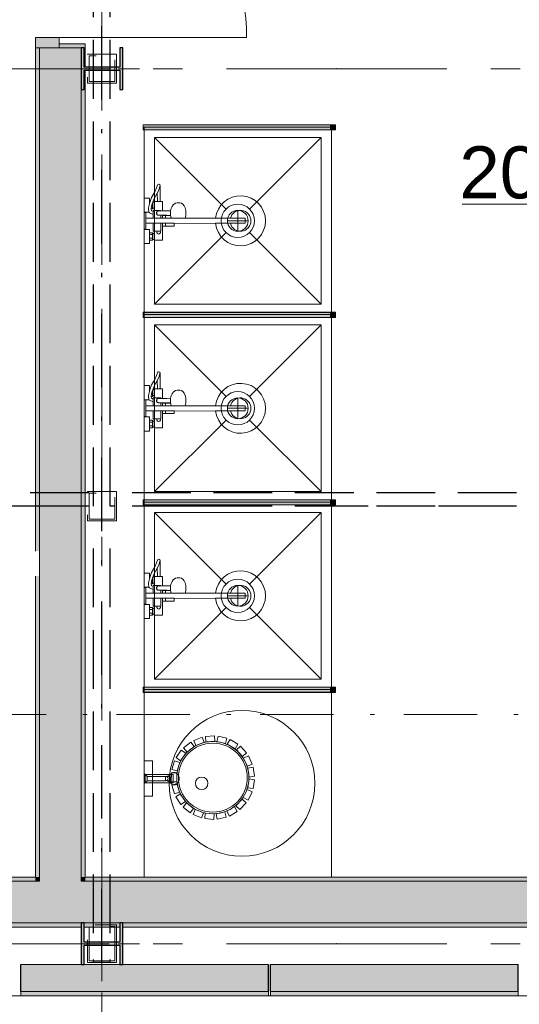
# Model space of a CAD drawing. Header units: millimetres. Extents: x 0 to 1395, y 0 to 589.
# Tile 13 of 23: x 355 to 367, y 156 to 179. Entities that reach past the tile are written whole.
import ezdxf
from ezdxf.xclip import XClip

# ---------------------------------------------------------------- set-up
doc = ezdxf.new("R2010")
doc.units = ezdxf.units.MM
doc.header["$MEASUREMENT"] = 0
doc.header["$XCLIPFRAME"] = 0
for name, pattern in [('Невидимая', [3.912222, 2.822222, -1.09]), ('Штрих-Штриховая', [10.936111, 5.291667, -2.116667, 1.411111, -2.116667]), ('Штрихпунктирная', [6.702778, 3.527778, -1.763889, 0, -1.411111])]:
    doc.linetypes.add(name, pattern=pattern)
for name, color, linetype in [('Интерьер - Оборудование', 7, 'Continuous'), ('Интерьер - Сантехника', 7, 'Continuous'), ('УЛИЦА_Б15_наклонный прогон', 7, 'Continuous'), ('УЛИЦА_Б6', 7, 'Continuous'), ('УЛИЦА_ЗОНЫ', 7, 'Continuous'), ('УЛИЦА_Конструктив бани', 7, 'Continuous'), ('УЛИЦА_Стены бани', 7, 'Continuous'), ('УЛИЦА_Стойки стропильные', 7, 'Continuous'), ('УЛИЦА_Сэндвич-панели бани', 7, 'Continuous'), ('Элемент Модели - Зона', 7, 'Continuous'), ('Элемент Модели - Оси', 7, 'Continuous'), ('Элемент модели - Оси Улица Бани', 7, 'Continuous')]:
    doc.layers.add(name, color=color, linetype=linetype)
doc.styles.add('СГЕНЕРИР_СТИЛЬ_3', font='txt')

# ---------------------------------------------------------------- blocks, each defined once
blk = doc.blocks.new('Чертеж_2_2', base_point=(217.704, 72.604))
at = {"layer": 'Интерьер - Оборудование', "linetype": 'Continuous', "lineweight": 0, "true_color": 0x000000}
for points in [[(358.173, 176.755), (358.173, 176.635), (362.673, 176.635), (362.673, 176.755)], [(358.173, 172.255), (358.173, 172.135), (362.673, 172.135), (362.673, 172.255)], [(358.173, 167.755), (358.173, 167.635), (362.673, 167.635), (362.673, 167.755)], [(358.173, 163.255), (358.173, 163.135), (362.673, 163.135), (362.673, 163.255)]]:
    blk.add_hatch(color=18, dxfattribs=at).paths.add_polyline_path(points)
at = {"layer": 'Интерьер - Оборудование', "linetype": 'Continuous', "lineweight": 0, "true_color": 0x00007f}
for points in [[(362.798, 176.757), (362.673, 176.757), (362.673, 176.632), (362.798, 176.632)], [(362.798, 172.257), (362.673, 172.257), (362.673, 172.132), (362.798, 172.132)], [(362.798, 167.757), (362.673, 167.757), (362.673, 167.632), (362.798, 167.632)], [(362.798, 163.257), (362.673, 163.257), (362.673, 163.132), (362.798, 163.132)]]:
    blk.add_hatch(color=176, dxfattribs=at).paths.add_polyline_path(points)
at = {"layer": 'УЛИЦА_Конструктив бани', "linetype": 'Continuous', "lineweight": 0, "true_color": 0x000000}
for points in [[(357.686, 177.602), (357.686, 178.602), (357.611, 178.602), (357.611, 178.14), (356.761, 178.14), (356.761, 178.602), (356.686, 178.602), (356.686, 177.602), (356.761, 177.602), (356.761, 178.064), (357.611, 178.064), (357.611, 177.602)], [(357.686, 156.602), (357.686, 157.602), (357.611, 157.602), (357.611, 157.14), (356.761, 157.14), (356.761, 157.602), (356.686, 157.602), (356.686, 156.602), (356.761, 156.602), (356.761, 157.064), (357.611, 157.064), (357.611, 156.602)]]:
    blk.add_hatch(color=18, dxfattribs=at).paths.add_polyline_path(points)
at = {"layer": 'УЛИЦА_Стены бани', "linetype": 'Continuous', "lineweight": 0, "true_color": 0x000000}
for points in [[(356.161, 178.602), (356.161, 178.852), (355.586, 178.852), (355.586, 178.602)], [(356.786, 178.602), (356.786, 178.702), (356.161, 178.702), (356.161, 178.602), (356.686, 178.602)], [(355.586, 166.527), (355.686, 166.527), (355.686, 178.602), (355.586, 178.602)], [(355.686, 178.602), (355.686, 158.702), (356.686, 158.702), (356.686, 178.602), (356.161, 178.602)], [(356.786, 178.602), (356.761, 178.602), (356.761, 178.14), (356.786, 178.14)], [(356.686, 158.702), (356.786, 158.702), (356.786, 178.064), (356.761, 178.064), (356.761, 177.602), (356.686, 177.602)], [(355.586, 165.927), (355.586, 158.702), (355.686, 158.702), (355.686, 165.927)], [(355.686, 158.602), (328.686, 158.602), (328.686, 157.602), (355.686, 157.602)], [(355.586, 158.702), (328.786, 158.702), (328.786, 158.602), (355.586, 158.602)], [(355.686, 158.702), (355.586, 158.702), (355.586, 158.602), (355.686, 158.602)], [(356.686, 158.702), (355.686, 158.702), (355.686, 158.602), (356.686, 158.602)], [(356.686, 158.602), (355.686, 158.602), (355.686, 157.602), (356.686, 157.602)], [(356.786, 158.702), (356.686, 158.702), (356.686, 158.602), (356.786, 158.602)], [(371.637, 158.602), (356.686, 158.602), (356.686, 157.602), (371.637, 157.602)], [(371.587, 158.702), (356.786, 158.702), (356.786, 158.602), (371.587, 158.602)], [(356.686, 157.602), (327.686, 157.602), (327.686, 157.502), (356.686, 157.502)], [(357.611, 157.602), (356.761, 157.602), (356.761, 157.502), (357.611, 157.502)], [(357.686, 157.602), (357.686, 157.502), (380.686, 157.502), (380.686, 157.602)]]:
    blk.add_hatch(color=18, dxfattribs=at).paths.add_polyline_path(points)
at = {"layer": 'УЛИЦА_Сэндвич-панели бани', "linetype": 'Continuous', "lineweight": 0, "true_color": 0x000000}
for points in [[(361.185, 156.602), (355.235, 156.602), (355.235, 155.952), (361.185, 155.952)], [(367.185, 156.602), (361.235, 156.602), (361.235, 155.952), (367.185, 155.952)], [(355.235, 155.852), (361.185, 155.852), (361.185, 155.952), (355.235, 155.952)], [(361.235, 155.852), (367.185, 155.852), (367.185, 155.952), (361.235, 155.952)]]:
    blk.add_hatch(color=18, dxfattribs=at).paths.add_polyline_path(points)
at = {"layer": 'Интерьер - Оборудование', "color": 7, "linetype": 'Continuous', "lineweight": 15, "ltscale": 0.5}
for p, q in [((362.673, 176.757), (358.173, 176.757)), ((358.173, 176.757), (358.173, 176.755)), ((358.173, 176.632), (358.173, 176.635)), ((362.673, 176.632), (358.173, 176.632)), ((362.673, 176.755), (362.673, 176.757)), ((362.673, 176.635), (362.673, 176.632)), ((358.557, 175.219), (358.516, 175.124)), ((358.579, 175.287), (358.557, 175.219)), ((358.579, 175.287), (358.581, 175.297)), ((358.345, 174.917), (358.324, 174.857)), ((358.328, 174.87), (358.328, 174.917)), ((358.407, 174.897), (358.386, 174.839)), ((358.438, 174.897), (358.438, 174.757)), ((358.516, 174.917), (358.581, 174.917)), ((358.305, 174.76), (358.301, 174.738)), ((358.301, 174.738), (358.301, 174.732)), ((358.301, 174.732), (358.312, 174.666)), ((358.324, 174.857), (358.305, 174.76)), ((358.312, 174.666), (358.313, 174.66)), ((358.313, 174.66), (358.314, 174.657)), ((358.326, 174.863), (358.326, 174.862)), ((358.368, 174.744), (358.366, 174.736)), ((358.386, 174.839), (358.368, 174.744)), ((358.375, 174.782), (358.398, 174.782)), ((358.398, 174.872), (358.398, 174.874)), ((358.398, 174.782), (358.398, 174.872)), ((358.398, 174.872), (358.398, 174.872)), ((358.398, 174.757), (358.398, 174.782)), ((358.418, 174.674), (358.418, 174.605)), ((358.598, 174.702), (358.438, 174.702)), ((358.458, 174.702), (358.445, 174.702)), ((358.474, 174.702), (358.458, 174.702)), ((358.491, 174.702), (358.474, 174.702)), ((358.496, 174.65), (358.494, 174.637)), ((358.502, 174.662), (358.496, 174.65)), ((358.501, 174.652), (358.502, 174.661)), ((358.501, 174.622), (358.501, 174.652)), ((358.502, 174.662), (358.505, 174.669)), ((358.502, 174.662), (358.502, 174.662)), ((358.502, 174.661), (358.502, 174.662)), ((358.505, 174.669), (358.51, 174.677)), ((358.51, 174.677), (358.517, 174.682)), ((358.517, 174.682), (358.524, 174.686)), ((358.524, 174.686), (358.532, 174.687)), ((358.638, 174.688), (358.532, 174.687)), ((358.598, 174.702), (358.598, 174.688)), ((358.832, 174.683), (358.829, 174.637)), ((358.835, 174.692), (358.832, 174.683)), ((358.238, 174.392), (358.238, 174.512)), ((359.184, 174.512), (358.418, 174.512)), ((358.494, 174.637), (358.496, 174.624)), ((358.496, 174.624), (358.502, 174.612)), ((358.502, 174.613), (358.501, 174.622)), ((358.502, 174.612), (358.502, 174.613)), ((358.502, 174.612), (358.502, 174.612)), ((358.505, 174.604), (358.502, 174.612)), ((358.51, 174.597), (358.505, 174.604)), ((358.517, 174.592), (358.51, 174.597)), ((358.524, 174.588), (358.517, 174.592)), ((358.532, 174.587), (358.524, 174.588)), ((358.744, 174.584), (358.532, 174.587)), ((358.598, 174.586), (358.598, 174.512)), ((358.638, 174.586), (358.638, 174.512)), ((358.638, 174.577), (358.836, 174.577)), ((358.713, 174.577), (358.713, 174.512)), ((358.835, 174.582), (358.744, 174.584)), ((358.829, 174.637), (358.832, 174.591)), ((358.832, 174.591), (358.843, 174.549)), ((358.84, 174.512), (358.84, 174.512)), ((358.843, 174.549), (358.849, 174.523)), ((358.849, 174.523), (358.854, 174.512)), ((358.91, 174.512), (358.91, 174.512)), ((359.916, 174.512), (360.623, 174.512)), ((360.623, 174.392), (360.623, 174.512)), ((358.418, 174.392), (358.923, 174.392)), ((358.438, 174.202), (358.598, 174.202)), ((358.598, 174.202), (358.598, 174.392)), ((358.638, 174.327), (358.638, 174.392)), ((358.713, 174.327), (358.713, 174.392)), ((359.916, 174.392), (360.623, 174.392)), ((358.328, 173.987), (358.328, 174.167)), ((358.328, 174.122), (358.398, 174.122)), ((358.328, 174.032), (358.398, 174.032)), ((358.398, 174.007), (358.398, 174.147)), ((358.438, 174.007), (358.438, 174.147)), ((362.673, 172.257), (358.173, 172.257)), ((358.173, 172.257), (358.173, 172.255)), ((358.173, 172.132), (358.173, 172.135)), ((362.673, 172.132), (358.173, 172.132)), ((362.673, 172.255), (362.673, 172.257)), ((362.673, 172.135), (362.673, 172.132)), ((358.557, 170.719), (358.516, 170.624)), ((358.579, 170.787), (358.557, 170.719)), ((358.579, 170.787), (358.581, 170.797)), ((358.345, 170.417), (358.324, 170.357)), ((358.328, 170.37), (358.328, 170.417)), ((358.407, 170.397), (358.386, 170.339)), ((358.438, 170.397), (358.438, 170.257)), ((358.516, 170.417), (358.581, 170.417)), ((358.305, 170.26), (358.301, 170.238)), ((358.301, 170.238), (358.301, 170.232)), ((358.301, 170.232), (358.312, 170.166)), ((358.324, 170.357), (358.305, 170.26)), ((358.312, 170.166), (358.313, 170.16)), ((358.313, 170.16), (358.314, 170.157)), ((358.326, 170.363), (358.326, 170.362)), ((358.368, 170.244), (358.366, 170.236)), ((358.386, 170.339), (358.368, 170.244)), ((358.375, 170.282), (358.398, 170.282)), ((358.398, 170.372), (358.398, 170.374)), ((358.398, 170.282), (358.398, 170.372)), ((358.398, 170.372), (358.398, 170.372)), ((358.398, 170.257), (358.398, 170.282)), ((358.418, 170.174), (358.418, 170.105)), ((358.598, 170.202), (358.438, 170.202)), ((358.458, 170.202), (358.445, 170.202)), ((358.474, 170.202), (358.458, 170.202)), ((358.491, 170.202), (358.474, 170.202)), ((358.502, 170.162), (358.496, 170.15)), ((358.501, 170.152), (358.502, 170.161)), ((358.502, 170.162), (358.505, 170.169)), ((358.502, 170.162), (358.502, 170.162)), ((358.502, 170.161), (358.502, 170.162)), ((358.505, 170.169), (358.51, 170.177)), ((358.51, 170.177), (358.517, 170.182)), ((358.517, 170.182), (358.524, 170.186)), ((358.524, 170.186), (358.532, 170.187)), ((358.638, 170.188), (358.532, 170.187)), ((358.598, 170.202), (358.598, 170.188)), ((358.832, 170.183), (358.829, 170.137)), ((358.835, 170.192), (358.832, 170.183)), ((358.238, 169.892), (358.238, 170.012)), ((359.184, 170.012), (358.418, 170.012)), ((358.496, 170.15), (358.494, 170.137)), ((358.494, 170.137), (358.496, 170.124)), ((358.496, 170.124), (358.502, 170.112)), ((358.501, 170.122), (358.501, 170.152)), ((358.502, 170.113), (358.501, 170.122)), ((358.502, 170.112), (358.502, 170.113)), ((358.502, 170.112), (358.502, 170.112)), ((358.505, 170.104), (358.502, 170.112)), ((358.51, 170.097), (358.505, 170.104)), ((358.517, 170.092), (358.51, 170.097)), ((358.524, 170.088), (358.517, 170.092)), ((358.532, 170.087), (358.524, 170.088)), ((358.744, 170.084), (358.532, 170.087)), ((358.598, 170.086), (358.598, 170.012)), ((358.638, 170.086), (358.638, 170.012)), ((358.638, 170.077), (358.836, 170.077)), ((358.713, 170.077), (358.713, 170.012)), ((358.835, 170.082), (358.744, 170.084)), ((358.829, 170.137), (358.832, 170.091)), ((358.832, 170.091), (358.843, 170.049)), ((358.84, 170.012), (358.84, 170.012)), ((358.843, 170.049), (358.849, 170.023)), ((358.849, 170.023), (358.854, 170.012)), ((358.91, 170.012), (358.91, 170.012)), ((359.916, 170.012), (360.623, 170.012)), ((360.623, 169.892), (360.623, 170.012)), ((358.418, 169.892), (358.923, 169.892)), ((358.438, 169.702), (358.598, 169.702)), ((358.598, 169.702), (358.598, 169.892)), ((358.638, 169.827), (358.638, 169.892)), ((358.713, 169.827), (358.713, 169.892)), ((359.916, 169.892), (360.623, 169.892)), ((358.328, 169.487), (358.328, 169.667)), ((358.328, 169.622), (358.398, 169.622)), ((358.328, 169.532), (358.398, 169.532)), ((358.398, 169.507), (358.398, 169.647)), ((358.438, 169.507), (358.438, 169.647)), ((362.673, 167.757), (358.173, 167.757)), ((358.173, 167.757), (358.173, 167.755)), ((358.173, 167.632), (358.173, 167.635)), ((362.673, 167.632), (358.173, 167.632)), ((362.673, 167.755), (362.673, 167.757)), ((362.673, 167.635), (362.673, 167.632)), ((358.557, 166.219), (358.516, 166.124)), ((358.579, 166.287), (358.557, 166.219)), ((358.579, 166.287), (358.581, 166.297)), ((358.345, 165.917), (358.324, 165.857)), ((358.328, 165.87), (358.328, 165.917)), ((358.516, 165.917), (358.581, 165.917)), ((358.305, 165.76), (358.301, 165.738)), ((358.301, 165.738), (358.301, 165.732)), ((358.301, 165.732), (358.312, 165.666)), ((358.324, 165.857), (358.305, 165.76)), ((358.312, 165.666), (358.313, 165.66)), ((358.326, 165.863), (358.326, 165.862)), ((358.368, 165.744), (358.366, 165.736)), ((358.386, 165.839), (358.368, 165.744)), ((358.375, 165.782), (358.398, 165.782)), ((358.407, 165.897), (358.386, 165.839)), ((358.398, 165.872), (358.398, 165.874)), ((358.398, 165.782), (358.398, 165.872)), ((358.398, 165.872), (358.398, 165.872)), ((358.398, 165.757), (358.398, 165.782)), ((358.418, 165.674), (358.418, 165.605)), ((358.438, 165.897), (358.438, 165.757)), ((358.598, 165.702), (358.438, 165.702)), ((358.458, 165.702), (358.445, 165.702)), ((358.474, 165.702), (358.458, 165.702)), ((358.491, 165.702), (358.474, 165.702)), ((358.502, 165.662), (358.505, 165.669)), ((358.505, 165.669), (358.51, 165.677)), ((358.51, 165.677), (358.517, 165.682)), ((358.517, 165.682), (358.524, 165.686)), ((358.524, 165.686), (358.532, 165.687)), ((358.638, 165.688), (358.532, 165.687)), ((358.598, 165.702), (358.598, 165.688)), ((358.832, 165.683), (358.829, 165.637)), ((358.835, 165.692), (358.832, 165.683)), ((358.238, 165.392), (358.238, 165.512)), ((358.313, 165.66), (358.314, 165.657)), ((359.184, 165.512), (358.418, 165.512)), ((358.496, 165.65), (358.494, 165.637)), ((358.494, 165.637), (358.496, 165.624)), ((358.502, 165.662), (358.496, 165.65)), ((358.496, 165.624), (358.502, 165.612)), ((358.501, 165.652), (358.502, 165.661)), ((358.501, 165.622), (358.501, 165.652)), ((358.502, 165.613), (358.501, 165.622)), ((358.502, 165.662), (358.502, 165.662)), ((358.502, 165.661), (358.502, 165.662)), ((358.502, 165.612), (358.502, 165.613)), ((358.502, 165.612), (358.502, 165.612)), ((358.505, 165.604), (358.502, 165.612)), ((358.51, 165.597), (358.505, 165.604)), ((358.517, 165.592), (358.51, 165.597)), ((358.524, 165.588), (358.517, 165.592)), ((358.532, 165.587), (358.524, 165.588)), ((358.744, 165.584), (358.532, 165.587)), ((358.598, 165.586), (358.598, 165.512)), ((358.638, 165.586), (358.638, 165.512)), ((358.638, 165.577), (358.836, 165.577)), ((358.713, 165.577), (358.713, 165.512)), ((358.835, 165.582), (358.744, 165.584)), ((358.829, 165.637), (358.832, 165.591)), ((358.832, 165.591), (358.843, 165.549)), ((358.84, 165.512), (358.84, 165.512)), ((358.843, 165.549), (358.849, 165.523)), ((358.849, 165.523), (358.854, 165.512)), ((358.91, 165.512), (358.91, 165.512)), ((359.916, 165.512), (360.623, 165.512)), ((360.623, 165.392), (360.623, 165.512)), ((358.418, 165.392), (358.923, 165.392)), ((358.438, 165.202), (358.598, 165.202)), ((358.598, 165.202), (358.598, 165.392)), ((358.638, 165.327), (358.638, 165.392)), ((358.713, 165.327), (358.713, 165.392)), ((359.916, 165.392), (360.623, 165.392)), ((358.328, 164.987), (358.328, 165.167)), ((358.328, 165.122), (358.398, 165.122)), ((358.328, 165.032), (358.398, 165.032)), ((358.398, 165.007), (358.398, 165.147)), ((358.438, 165.007), (358.438, 165.147)), ((362.673, 163.257), (358.173, 163.257)), ((358.173, 163.257), (358.173, 163.255)), ((358.173, 163.132), (358.173, 163.135)), ((362.673, 163.132), (358.173, 163.132)), ((362.673, 163.255), (362.673, 163.257)), ((362.673, 163.135), (362.673, 163.132)), ((358.268, 161.014), (358.268, 161.114)), ((358.713, 161.021), (358.713, 161.107)), ((358.748, 161.11), (358.733, 161.114)), ((358.733, 161.014), (358.748, 161.018)), ((358.761, 161.1), (358.748, 161.11)), ((358.748, 161.018), (358.761, 161.029)), ((358.759, 161.114), (358.791, 161.114)), ((358.759, 161.014), (358.791, 161.014)), ((358.769, 161.083), (358.761, 161.1)), ((358.761, 161.029), (358.769, 161.045)), ((358.772, 161.064), (358.769, 161.083)), ((358.769, 161.045), (358.772, 161.064)), ((358.802, 161.132), (358.783, 161.133)), ((358.783, 160.995), (358.802, 160.997)), ((358.803, 161.11), (358.791, 161.114)), ((358.791, 161.014), (358.803, 161.018)), ((358.82, 161.118), (358.802, 161.132)), ((358.802, 160.997), (358.82, 161.011)), ((358.814, 161.1), (358.803, 161.11)), ((358.803, 161.018), (358.814, 161.029)), ((358.82, 161.083), (358.814, 161.1)), ((358.814, 161.029), (358.82, 161.045)), ((358.832, 161.094), (358.82, 161.118)), ((358.823, 161.064), (358.82, 161.083)), ((358.82, 161.045), (358.823, 161.064)), ((358.82, 161.011), (358.832, 161.035)), ((358.824, 161.144), (358.895, 161.163)), ((358.824, 160.984), (358.895, 160.966)), ((358.836, 161.064), (358.832, 161.094)), ((358.832, 161.035), (358.836, 161.064))]:
    blk.add_line(p, q, dxfattribs=at)
at = {"layer": 'Интерьер - Оборудование', "color": 7, "linetype": 'Continuous', "lineweight": 15, "ltscale": 0.5, "flags": 128}
for points in [[(358.173, 176.755), (358.173, 176.635), (362.673, 176.635), (362.673, 176.755)], [(362.798, 176.757), (362.673, 176.757), (362.673, 176.632), (362.798, 176.632)], [(358.438, 174.897), (358.407, 174.897), (358.438, 174.986), (358.513, 175.117), (358.516, 174.917), (358.438, 174.917)], [(358.418, 174.702), (358.418, 174.674), (358.373, 174.693), (358.366, 174.736), (358.398, 174.737), (358.398, 174.757), (358.438, 174.757), (358.438, 174.702)], [(358.173, 172.255), (358.173, 172.135), (362.673, 172.135), (362.673, 172.255)], [(362.798, 172.257), (362.673, 172.257), (362.673, 172.132), (362.798, 172.132)], [(358.438, 170.397), (358.407, 170.397), (358.438, 170.486), (358.513, 170.617), (358.516, 170.417), (358.438, 170.417)], [(358.418, 170.202), (358.418, 170.174), (358.373, 170.193), (358.366, 170.236), (358.398, 170.237), (358.398, 170.257), (358.438, 170.257), (358.438, 170.202)], [(358.173, 167.755), (358.173, 167.635), (362.673, 167.635), (362.673, 167.755)], [(362.798, 167.757), (362.673, 167.757), (362.673, 167.632), (362.798, 167.632)], [(358.438, 165.897), (358.407, 165.897), (358.438, 165.986), (358.513, 166.117), (358.516, 165.917), (358.438, 165.917)], [(358.418, 165.702), (358.418, 165.674), (358.373, 165.693), (358.366, 165.736), (358.398, 165.737), (358.398, 165.757), (358.438, 165.757), (358.438, 165.702)], [(358.173, 163.255), (358.173, 163.135), (362.673, 163.135), (362.673, 163.255)], [(362.798, 163.257), (362.673, 163.257), (362.673, 163.132), (362.798, 163.132)], [(359.319, 161.939), (359.399, 161.837), (359.229, 161.702), (359.148, 161.805)], [(359.593, 162.057), (359.64, 161.936), (359.437, 161.858), (359.391, 161.98)], [(359.89, 162.089), (359.899, 161.96), (359.683, 161.944), (359.674, 162.075)], [(360.184, 162.032), (360.154, 161.906), (359.943, 161.955), (359.973, 162.082)], [(360.447, 161.891), (360.381, 161.779), (360.194, 161.889), (360.261, 162.001)], [(359.091, 161.745), (359.198, 161.671), (359.075, 161.492), (358.967, 161.567)], [(360.658, 161.679), (360.562, 161.591), (360.415, 161.751), (360.512, 161.839)], [(358.398, 160.639), (358.398, 161.489), (358.198, 161.489), (358.198, 160.639)], [(358.931, 161.493), (359.055, 161.453), (358.99, 161.247), (358.865, 161.286)], [(360.796, 161.414), (360.679, 161.359), (360.585, 161.554), (360.704, 161.61)], [(358.198, 161.184), (358.198, 160.944), (358.268, 161.014), (358.713, 161.014), (358.726, 161.015), (358.759, 161.014), (358.767, 161.005), (358.783, 160.995), (358.824, 160.984), (358.834, 160.964), (358.848, 160.944), (358.863, 160.93), (358.882, 160.919), (358.893, 160.916), (358.906, 160.914), (358.944, 160.914), (358.964, 160.925), (358.982, 160.938), (358.996, 160.952), (359.009, 160.967), (359.018, 160.982), (359.025, 160.995), (359.032, 161.011), (359.036, 161.028), (359.039, 161.042), (359.04, 161.054), (359.04, 161.064), (359.04, 161.078), (359.038, 161.09), (359.035, 161.105), (359.031, 161.12), (359.026, 161.133), (359.019, 161.145), (359.01, 161.159), (358.999, 161.174), (358.985, 161.188), (358.968, 161.201), (358.955, 161.209), (358.944, 161.214), (358.906, 161.214), (358.886, 161.211), (358.873, 161.205), (358.861, 161.198), (358.852, 161.189), (358.843, 161.178), (358.835, 161.166), (358.829, 161.155), (358.824, 161.144), (358.783, 161.133), (358.773, 161.129), (358.764, 161.12), (358.733, 161.114), (358.722, 161.112), (358.268, 161.114)], [(358.852, 161.204), (358.982, 161.203), (358.981, 160.987), (358.85, 160.988)], [(360.85, 161.12), (360.722, 161.102), (360.69, 161.316), (360.82, 161.335)], [(358.898, 160.964), (358.898, 161.164), (358.223, 161.164), (358.223, 160.964)], [(358.862, 160.906), (358.986, 160.943), (359.049, 160.736), (358.924, 160.698)], [(360.815, 160.823), (360.687, 160.844), (360.72, 161.058), (360.85, 161.037)], [(360.695, 160.55), (360.578, 160.607), (360.673, 160.802), (360.79, 160.744)], [(358.959, 160.623), (359.067, 160.695), (359.189, 160.516), (359.08, 160.443)], [(359.136, 160.382), (359.217, 160.483), (359.386, 160.347), (359.304, 160.245)], [(360.499, 160.324), (360.404, 160.413), (360.552, 160.572), (360.647, 160.482)], [(359.375, 160.203), (359.424, 160.324), (359.625, 160.244), (359.576, 160.122)], [(359.657, 160.103), (359.668, 160.233), (359.884, 160.215), (359.873, 160.085)], [(359.956, 160.09), (359.928, 160.217), (360.139, 160.265), (360.167, 160.137)], [(360.245, 160.166), (360.181, 160.279), (360.369, 160.387), (360.433, 160.273)]]:
    blk.add_lwpolyline(points, close=True, dxfattribs=at)
for points in [[(359.916, 174.392, 19.949874), (359.916, 174.512), (359.184, 174.512), (359.198, 174.572), (359.203, 174.637), (359.198, 174.702), (359.184, 174.762), (359.161, 174.814), (359.131, 174.853), (359.096, 174.878), (359.059, 174.887), (359.006, 174.887), (358.99, 174.884), (358.953, 174.876), (358.94, 174.869), (358.907, 174.845), (358.897, 174.834), (358.87, 174.798), (358.849, 174.751), (358.843, 174.725), (358.835, 174.692), (358.744, 174.689), (358.638, 174.688), (358.638, 174.917), (358.581, 174.917), (358.581, 175.297, 0.853753), (358.517, 175.307), (358.497, 175.243), (358.455, 175.147), (358.379, 175.013), (358.345, 174.917), (358.328, 174.917), (358.328, 174.997), (358.198, 174.997), (358.198, 174.657), (358.314, 174.657), (358.324, 174.644), (358.418, 174.604), (358.418, 174.512), (358.238, 174.512), (358.238, 174.652), (358.198, 174.652), (358.198, 174.252), (358.238, 174.252), (358.238, 174.392), (358.418, 174.392), (358.418, 174.202), (358.438, 174.202), (358.438, 174.147), (358.398, 174.147), (358.398, 174.167), (358.328, 174.167), (358.328, 174.247), (358.198, 174.247), (358.198, 173.907), (358.328, 173.907), (358.328, 173.987), (358.398, 173.987), (358.398, 174.007), (358.438, 174.007), (358.438, 173.987), (358.638, 173.987), (358.638, 174.327), (358.923, 174.327), (358.923, 174.338), (358.923, 174.35), (358.923, 174.367), (358.923, 174.386)], [(359.916, 169.892, 19.949874), (359.916, 170.012), (359.184, 170.012), (359.198, 170.072), (359.203, 170.137), (359.198, 170.202), (359.184, 170.262), (359.161, 170.314), (359.131, 170.353), (359.096, 170.378), (359.059, 170.387), (359.006, 170.387), (358.99, 170.384), (358.953, 170.376), (358.94, 170.369), (358.907, 170.345), (358.897, 170.334), (358.87, 170.298), (358.849, 170.251), (358.843, 170.225), (358.835, 170.192), (358.744, 170.189), (358.638, 170.188), (358.638, 170.417), (358.581, 170.417), (358.581, 170.797, 0.853753), (358.517, 170.807), (358.497, 170.743), (358.455, 170.647), (358.379, 170.513), (358.345, 170.417), (358.328, 170.417), (358.328, 170.497), (358.198, 170.497), (358.198, 170.157), (358.314, 170.157), (358.324, 170.144), (358.418, 170.104), (358.418, 170.012), (358.238, 170.012), (358.238, 170.152), (358.198, 170.152), (358.198, 169.752), (358.238, 169.752), (358.238, 169.892), (358.418, 169.892), (358.418, 169.702), (358.438, 169.702), (358.438, 169.647), (358.398, 169.647), (358.398, 169.667), (358.328, 169.667), (358.328, 169.747), (358.198, 169.747), (358.198, 169.407), (358.328, 169.407), (358.328, 169.487), (358.398, 169.487), (358.398, 169.507), (358.438, 169.507), (358.438, 169.487), (358.638, 169.487), (358.638, 169.827), (358.923, 169.827), (358.923, 169.838), (358.923, 169.85), (358.923, 169.867), (358.923, 169.886)], [(359.916, 165.392, 19.949874), (359.916, 165.512), (359.184, 165.512), (359.198, 165.572), (359.203, 165.637), (359.198, 165.702), (359.184, 165.762), (359.161, 165.814), (359.131, 165.853), (359.096, 165.878), (359.059, 165.887), (359.006, 165.887), (358.99, 165.884), (358.953, 165.876), (358.94, 165.869), (358.907, 165.845), (358.897, 165.834), (358.87, 165.798), (358.849, 165.751), (358.843, 165.725), (358.835, 165.692), (358.744, 165.689), (358.638, 165.688), (358.638, 165.917), (358.581, 165.917), (358.581, 166.297, 0.853753), (358.517, 166.307), (358.497, 166.243), (358.455, 166.147), (358.379, 166.013), (358.345, 165.917), (358.328, 165.917), (358.328, 165.997), (358.198, 165.997), (358.198, 165.657), (358.314, 165.657), (358.324, 165.644), (358.418, 165.604), (358.418, 165.512), (358.238, 165.512), (358.238, 165.652), (358.198, 165.652), (358.198, 165.252), (358.238, 165.252), (358.238, 165.392), (358.418, 165.392), (358.418, 165.202), (358.438, 165.202), (358.438, 165.147), (358.398, 165.147), (358.398, 165.167), (358.328, 165.167), (358.328, 165.247), (358.198, 165.247), (358.198, 164.907), (358.328, 164.907), (358.328, 164.987), (358.398, 164.987), (358.398, 165.007), (358.438, 165.007), (358.438, 164.987), (358.638, 164.987), (358.638, 165.327), (358.923, 165.327), (358.923, 165.338), (358.923, 165.35), (358.923, 165.367), (358.923, 165.386)], [(358.981, 161.087, -1), (360.715, 161.087, -1)]]:
    blk.add_lwpolyline(points, format="xyb", close=True, dxfattribs=at)
at = {"layer": 'Интерьер - Оборудование', "color": 7, "linetype": 'Continuous', "lineweight": 15, "ltscale": 0.5}
blk.add_circle((359.848, 161.087), 0.828, dxfattribs=at)
for centre, radius, start, end in [((360.513, 174.452), 0.25, 193.8865, 166.1135), ((358.548, 174.179), 0.045, 150, 30), ((360.513, 169.952), 0.25, 193.8865, 166.1135), ((358.548, 169.679), 0.045, 150, 30), ((360.513, 165.452), 0.25, 193.8865, 166.1135), ((358.548, 165.179), 0.045, 150, 30)]:
    blk.add_arc(centre, radius, start, end, dxfattribs=at)
at = {"layer": 'Интерьер - Сантехника', "color": 7, "linetype": 'Continuous', "lineweight": 15, "ltscale": 0.5}
for p, q in [((362.448, 176.452), (358.448, 176.452)), ((358.448, 176.452), (358.448, 172.452)), ((358.448, 176.452), (360.166, 174.735)), ((362.448, 176.452), (360.731, 174.735)), ((362.448, 172.452), (362.448, 176.452)), ((360.448, 174.702), (360.448, 174.202)), ((360.698, 174.452), (360.198, 174.452)), ((358.448, 172.452), (360.166, 174.169)), ((362.448, 172.452), (360.731, 174.169)), ((358.448, 172.452), (362.448, 172.452)), ((362.448, 171.952), (358.448, 171.952)), ((358.448, 171.952), (358.448, 167.952)), ((358.448, 171.952), (360.166, 170.235)), ((362.448, 171.952), (360.731, 170.235)), ((362.448, 167.952), (362.448, 171.952)), ((360.448, 170.202), (360.448, 169.702)), ((360.698, 169.952), (360.198, 169.952)), ((358.448, 167.952), (360.166, 169.669)), ((362.448, 167.952), (360.731, 169.669)), ((358.448, 167.952), (362.448, 167.952)), ((362.448, 167.452), (358.448, 167.452)), ((358.448, 167.452), (358.448, 163.452)), ((358.448, 167.452), (360.166, 165.735)), ((362.448, 167.452), (360.731, 165.735)), ((362.448, 163.452), (362.448, 167.452)), ((360.448, 165.702), (360.448, 165.202)), ((360.698, 165.452), (360.198, 165.452)), ((358.448, 163.452), (360.166, 165.169)), ((362.448, 163.452), (360.731, 165.169)), ((358.448, 163.452), (362.448, 163.452)), ((358.198, 158.702), (358.198, 163.202)), ((362.698, 163.202), (358.198, 163.202)), ((362.698, 158.702), (362.698, 163.202)), ((362.698, 158.702), (358.198, 158.702))]:
    blk.add_line(p, q, dxfattribs=at)
at = {"layer": 'Интерьер - Сантехника', "color": 7, "linetype": 'Continuous', "lineweight": 15, "ltscale": 0.5, "flags": 128}
for points in [[(362.698, 176.702), (358.198, 176.702), (358.198, 172.202), (362.698, 172.202)], [(362.698, 172.202), (358.198, 172.202), (358.198, 167.702), (362.698, 167.702)], [(362.698, 167.702), (358.198, 167.702), (358.198, 163.202), (362.698, 163.202)]]:
    blk.add_lwpolyline(points, close=True, dxfattribs=at)
at = {"layer": 'Интерьер - Сантехника', "color": 7, "linetype": 'Continuous', "lineweight": 15, "ltscale": 0.5}
for centre, radius in [((360.448, 174.452), 0.4), ((360.448, 174.452), 0.25), ((360.448, 169.952), 0.4), ((360.448, 169.952), 0.25), ((360.448, 165.452), 0.4), ((360.448, 165.452), 0.25), ((360.548, 160.952), 1.75), ((359.582, 160.952), 0.15)]:
    blk.add_circle(centre, radius, dxfattribs=at)
at = {"layer": 'УЛИЦА_Б15_наклонный прогон', "color": 251, "linetype": 'Штрихпунктирная', "lineweight": 30, "ltscale": 0.5, "true_color": 0x575757}
blk.add_line((357.186, 156.652), (357.186, 199.552), dxfattribs=at)
at = {"layer": 'УЛИЦА_Б15_наклонный прогон', "color": 251, "linetype": 'Невидимая', "lineweight": 30, "ltscale": 0.5, "true_color": 0x575757}
for p, q in [((356.986, 167.602), (356.986, 185.235)), ((357.386, 167.602), (357.386, 185.235)), ((356.986, 157.351), (356.986, 166.975)), ((357.386, 157.351), (357.386, 166.975)), ((356.986, 156.652), (356.986, 156.724)), ((357.386, 156.652), (357.386, 156.724)), ((357.386, 156.652), (356.986, 156.652))]:
    blk.add_line(p, q, dxfattribs=at)
at = {"layer": 'УЛИЦА_Б6', "color": 251, "linetype": 'Невидимая', "lineweight": 30, "ltscale": 0.5, "true_color": 0x575757}
for p, q in [((356.873, 167.922), (327.498, 167.922)), ((356.873, 167.922), (327.498, 167.922)), ((380.836, 167.922), (357.498, 167.922)), ((380.836, 167.922), (357.498, 167.922)), ((356.873, 167.602), (327.498, 167.602)), ((356.873, 167.602), (327.498, 167.602)), ((380.836, 167.602), (357.498, 167.602)), ((380.836, 167.602), (357.498, 167.602))]:
    blk.add_line(p, q, dxfattribs=at)
at = {"layer": 'УЛИЦА_Б6', "color": 251, "linetype": 'Штрихпунктирная', "lineweight": 30, "ltscale": 0.5, "true_color": 0x575757}
blk.add_line((380.836, 167.602), (170.035, 167.602), dxfattribs=at)
blk.add_line((380.836, 167.602), (170.035, 167.602), dxfattribs=at)
at = {"layer": 'УЛИЦА_ЗОНЫ', "color": 7, "linetype": 'Continuous', "lineweight": 15, "ltscale": 0.5}
blk.add_line((365.835, 174.852), (372.338, 174.852), dxfattribs=at)
at = {"layer": 'УЛИЦА_Конструктив бани', "color": 251, "linetype": 'Continuous', "lineweight": 5, "ltscale": 0.5, "true_color": 0x575757}
for p, q in [((357.186, 178.502), (357.186, 179.002)), ((356.786, 178.102), (356.286, 178.102)), ((357.586, 178.102), (358.086, 178.102)), ((357.186, 177.702), (357.186, 177.202)), ((357.186, 157.502), (357.186, 158.002)), ((356.786, 157.102), (356.286, 157.102)), ((357.586, 157.102), (358.086, 157.102)), ((357.186, 156.702), (357.186, 156.202))]:
    blk.add_line(p, q, dxfattribs=at)
at = {"layer": 'УЛИЦА_Конструктив бани', "color": 251, "linetype": 'Continuous', "lineweight": 30, "ltscale": 0.5, "true_color": 0x575757, "flags": 128}
for points in [[(357.686, 177.602), (357.686, 178.602), (357.611, 178.602), (357.611, 178.14), (356.761, 178.14), (356.761, 178.602), (356.686, 178.602), (356.686, 177.602), (356.761, 177.602), (356.761, 178.064), (357.611, 178.064), (357.611, 177.602)], [(357.686, 156.602), (357.686, 157.602), (357.611, 157.602), (357.611, 157.14), (356.761, 157.14), (356.761, 157.602), (356.686, 157.602), (356.686, 156.602), (356.761, 156.602), (356.761, 157.064), (357.611, 157.064), (357.611, 156.602)]]:
    blk.add_lwpolyline(points, close=True, dxfattribs=at)
at = {"layer": 'УЛИЦА_Конструктив бани', "color": 251, "linetype": 'Continuous', "lineweight": 5, "ltscale": 0.5, "true_color": 0x575757}
for p in [(357.186, 178.102), (357.186, 157.102)]:
    blk.add_point(p, dxfattribs=at)
at = {"layer": 'УЛИЦА_Стены бани', "color": 251, "linetype": 'Continuous', "lineweight": 5, "ltscale": 0.5, "true_color": 0x575757}
for p, q in [((356.161, 178.852), (355.586, 178.852)), ((355.586, 178.852), (355.586, 178.602)), ((356.161, 178.602), (356.161, 178.852)), ((356.161, 178.852), (360.661, 178.852)), ((355.586, 178.602), (356.161, 178.602))]:
    blk.add_line(p, q, dxfattribs=at)
at = {"layer": 'УЛИЦА_Стены бани', "color": 251, "linetype": 'Continuous', "lineweight": 20, "ltscale": 0.5, "true_color": 0x575757}
for p, q in [((356.161, 178.702), (356.786, 178.702)), ((356.161, 178.602), (356.161, 178.702)), ((356.161, 178.702), (356.786, 178.702)), ((356.786, 178.602), (356.786, 178.702)), ((356.786, 178.602), (356.786, 178.702)), ((355.586, 178.602), (355.686, 178.602)), ((355.586, 178.602), (355.686, 178.602)), ((355.586, 178.602), (355.686, 178.602)), ((355.686, 178.602), (355.686, 166.527)), ((355.686, 178.602), (356.161, 178.602)), ((355.686, 178.602), (356.161, 178.602)), ((355.686, 178.602), (356.161, 178.602)), ((356.686, 178.602), (356.161, 178.602)), ((356.686, 158.702), (356.686, 177.602)), ((355.686, 165.927), (355.686, 166.527)), ((355.686, 165.927), (355.686, 158.702)), ((355.686, 158.602), (328.686, 158.602)), ((355.686, 158.702), (355.686, 158.602)), ((355.686, 158.702), (355.686, 158.602)), ((356.686, 158.602), (356.686, 158.702)), ((356.686, 158.602), (356.686, 158.702)), ((371.637, 158.602), (356.686, 158.602)), ((328.686, 157.602), (355.686, 157.602)), ((355.686, 157.602), (356.686, 157.602)), ((356.761, 157.602), (357.611, 157.602)), ((357.686, 157.602), (371.637, 157.602))]:
    blk.add_line(p, q, dxfattribs=at)
at = {"layer": 'УЛИЦА_Стены бани', "color": 251, "linetype": 'Continuous', "lineweight": 20, "ltscale": 0.5, "true_color": 0x575757, "flags": 128}
for points in [[(355.586, 178.602), (355.586, 166.527)], [(356.786, 178.14), (356.786, 178.602)], [(356.786, 158.702), (356.786, 178.064)], [(355.586, 165.927), (355.586, 158.702)], [(355.586, 158.702), (328.786, 158.702)], [(371.587, 158.702), (356.786, 158.702)], [(327.686, 157.502), (356.686, 157.502)], [(356.761, 157.502), (357.611, 157.502)], [(357.686, 157.502), (380.686, 157.502)]]:
    blk.add_lwpolyline(points, dxfattribs=at)
at = {"layer": 'УЛИЦА_Стены бани', "color": 251, "linetype": 'Continuous', "lineweight": 5, "ltscale": 0.5, "true_color": 0x575757}
blk.add_arc((356.161, 178.852), 4.5, 0, 90, dxfattribs=at)
at = {"layer": 'УЛИЦА_Стойки стропильные', "color": 251, "linetype": 'Невидимая', "lineweight": 20, "ltscale": 0.5, "true_color": 0x575757, "flags": 128}
for points in [[(357.536, 177.752), (357.536, 178.452), (356.836, 178.452), (356.836, 177.752)], [(357.496, 177.792), (356.876, 177.792), (356.876, 178.412), (357.496, 178.412)], [(357.536, 167.252), (357.536, 167.952), (356.836, 167.952), (356.836, 167.252)], [(357.496, 167.292), (356.876, 167.292), (356.876, 167.912), (357.496, 167.912)], [(357.536, 156.652), (357.536, 157.552), (356.836, 157.552), (356.836, 156.652)], [(357.496, 156.692), (356.876, 156.692), (356.876, 157.512), (357.496, 157.512)]]:
    blk.add_lwpolyline(points, close=True, dxfattribs=at)
at = {"layer": 'УЛИЦА_Сэндвич-панели бани', "color": 251, "linetype": 'Continuous', "lineweight": 20, "ltscale": 0.5, "true_color": 0x575757}
for p, q in [((361.185, 155.952), (355.235, 155.952)), ((361.185, 155.952), (355.235, 155.952)), ((367.185, 155.952), (361.235, 155.952)), ((367.185, 155.952), (361.235, 155.952))]:
    blk.add_line(p, q, dxfattribs=at)
at = {"layer": 'УЛИЦА_Сэндвич-панели бани', "color": 251, "linetype": 'Continuous', "lineweight": 20, "ltscale": 0.5, "true_color": 0x575757, "flags": 128}
for points in [[(356.686, 156.602), (355.235, 156.602)], [(357.611, 156.602), (356.761, 156.602)], [(361.185, 156.602), (357.686, 156.602)], [(367.185, 156.602), (361.235, 156.602)], [(355.235, 155.852), (361.185, 155.852)], [(361.235, 155.852), (367.185, 155.852)]]:
    blk.add_lwpolyline(points, dxfattribs=at)
at = {"layer": 'УЛИЦА_Сэндвич-панели бани', "color": 251, "linetype": 'Continuous', "lineweight": 25, "ltscale": 0.5, "true_color": 0x575757, "flags": 128}
for points in [[(355.235, 155.952), (355.235, 156.602)], [(361.185, 155.952), (361.185, 156.602)], [(361.235, 155.952), (361.235, 156.602)], [(367.185, 155.952), (367.185, 156.602)]]:
    blk.add_lwpolyline(points, dxfattribs=at)
at = {"layer": 'УЛИЦА_Сэндвич-панели бани', "color": 251, "linetype": 'Continuous', "lineweight": 15, "ltscale": 0.5, "true_color": 0x575757, "flags": 128}
for points in [[(355.235, 155.852), (355.235, 155.952)], [(361.185, 155.852), (361.185, 155.952)], [(361.235, 155.852), (361.235, 155.952)], [(367.185, 155.852), (367.185, 155.952)]]:
    blk.add_lwpolyline(points, dxfattribs=at)
at = {"layer": 'Элемент Модели - Зона', "color": 7, "linetype": 'Continuous', "lineweight": 15, "ltscale": 0.5, "flags": 128}
blk.add_lwpolyline([(168.435, 200.352), (168.435, 155.852), (382.436, 155.852), (382.436, 188.352), (358.431, 188.352), (358.431, 200.352)], close=True, dxfattribs=at)
at = {"layer": 'Элемент Модели - Оси', "color": 7, "linetype": 'Штрихпунктирная', "lineweight": 15, "ltscale": 0.5}
blk.add_line((153.901, 162.604), (407.644, 162.604), dxfattribs=at)
at = {"layer": 'Элемент модели - Оси Улица Бани', "color": 7, "linetype": 'Штрих-Штриховая', "lineweight": 15, "ltscale": 0.5}
for p, q in [((357.186, 151.523), (357.186, 198.993)), ((362.824, 178.102), (191.849, 178.102)), ((362.824, 178.102), (391.101, 178.102)), ((362.824, 157.102), (191.849, 157.102)), ((362.824, 157.102), (391.101, 157.102))]:
    blk.add_line(p, q, dxfattribs=at)
for p in [(362.824, 178.102), (362.824, 178.102), (362.824, 157.102), (362.824, 157.102)]:
    blk.add_point(p, dxfattribs=at)
at = {"layer": 'УЛИЦА_ЗОНЫ', "color": 7, "linetype": 'Continuous', "lineweight": 15, "insert": (369.087, 175.498), "char_height": 1.25, "attachment_point": 5, "style": 'СГЕНЕРИР_СТИЛЬ_3'}
blk.add_mtext('\\A1;{\\pqc;\\fArial|b0|i0|c204|p38;20,97 м²}', dxfattribs=at)

msp = doc.modelspace()

# ---------------------------------------------------------------- block references
at = {"color": 161, "linetype": 'Continuous', "lineweight": 40, "true_color": 0x83aefe}
ref = msp.add_blockref('Чертеж_2_2', (217.704, 72.604), dxfattribs=at)
XClip(ref).set_block_clipping_path([(75.5282337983, 138.0790885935), (407.6441154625, 585.1734188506)])

doc.saveas('drawing.dxf')
